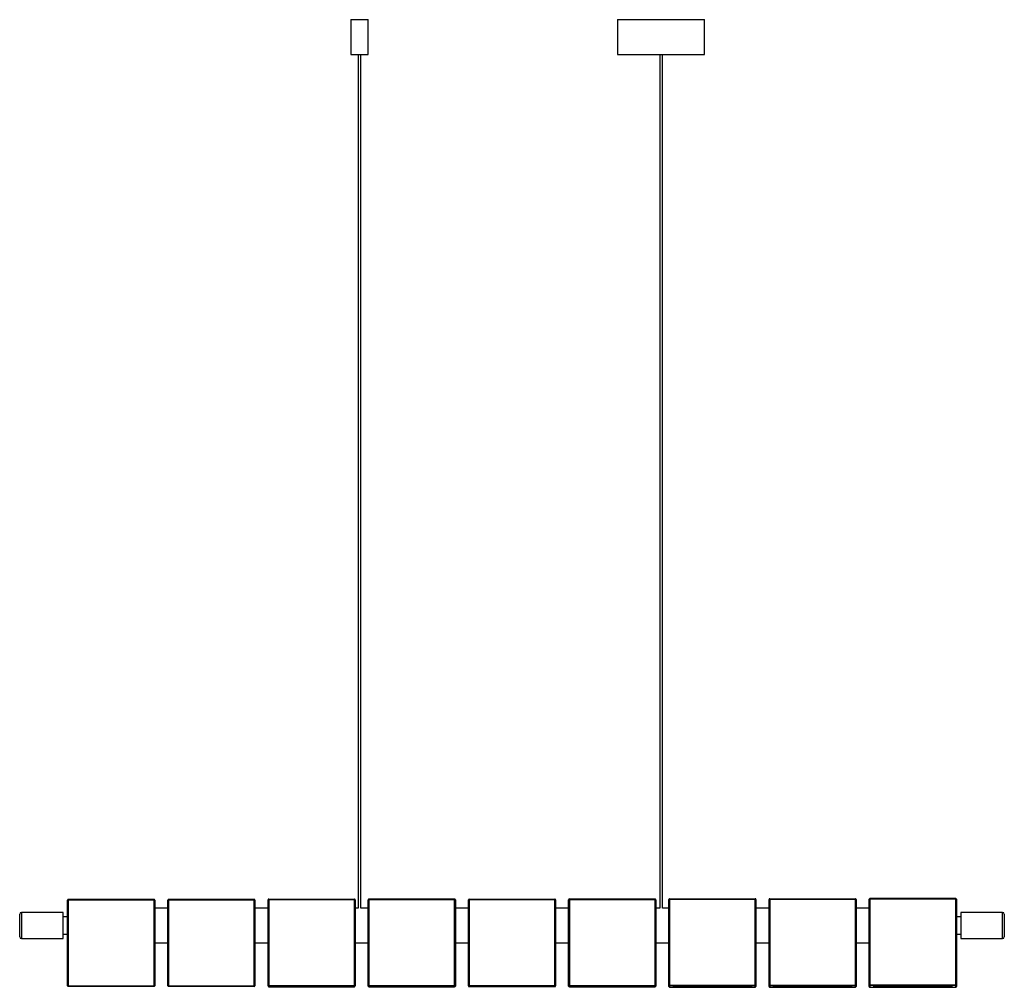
# Paper-space layout '_Izquierda' of a CAD drawing. Header units: millimetres. Extents: x 535 to 1665, y -68 to 1043.
import ezdxf

# ---------------------------------------------------------------- set-up
doc = ezdxf.new("R2010")
doc.units = ezdxf.units.MM

psp = doc.layouts.new('_Izquierda')

# ---------------------------------------------------------------- linework, layer by layer
at = {"color": 7, "linetype": 'Continuous', "lineweight": 25}
for p, q in [((915, 1042.6), (915, 1002.6)), ((915, 1042.6), (935, 1042.6)), ((935, 1002.6), (935, 1042.6)), ((1221.1, 1042.6), (1221.1, 1002.6)), ((1221.1, 1042.6), (1321.1, 1042.6)), ((1321.1, 1002.6), (1321.1, 1042.6)), ((915, 1002.6), (935, 1002.6)), ((923.5, 1002.6), (923.5, 22.6)), ((926.5, 22.6), (926.5, 1002.6)), ((1221.1, 1002.6), (1321.1, 1002.6)), ((1269.6, 1002.6), (1269.6, 22.6)), ((1272.6, 22.6), (1272.6, 1002.6)), ((590, -66.6), (590, 31.8)), ((590.8, 32.6), (590.8, -67.4)), ((590.8, 32.6), (689.2, 32.6)), ((689.2, 32.6), (590.8, 32.6)), ((689.2, 31.8), (590.8, 31.8)), ((689.2, -67.4), (689.2, 32.6)), ((689.2, 31.8), (690, 31.8)), ((690, 31.8), (690, -66.6)), ((705, -66.7), (705, 31.8)), ((705, 31.7), (705.8, 31.7)), ((705.8, 32.6), (705.8, -67.5)), ((804.2, 32.6), (705.8, 32.6)), ((705.8, 32.5), (804.2, 32.5)), ((804.2, 31.7), (705.8, 31.7)), ((804.2, -67.5), (804.2, 32.6)), ((804.2, 31.7), (805, 31.7)), ((805, 31.8), (805, -66.7)), ((820, -66.9), (820, 32.1)), ((820.8, 32.9), (820.8, -67.7)), ((820.8, 32.9), (919.2, 32.9)), ((919.2, 32.1), (820.8, 32.1)), ((919.2, -67.7), (919.2, 32.9)), ((920, 32.1), (920, -66.9)), ((935, -67), (935, 32.2)), ((935.8, 33), (935.8, -67.8)), ((935.8, 33), (1034.2, 33)), ((1034.2, 32.2), (935.8, 32.2)), ((1034.2, -67.8), (1034.2, 33)), ((1035, 32.2), (1035, -67)), ((1050, -66.8), (1050, 31.9)), ((1050.8, 32.7), (1050.8, -67.6)), ((1050.8, 32.7), (1149.2, 32.7)), ((1149.2, 31.9), (1050.8, 31.9)), ((1149.2, -67.6), (1149.2, 32.7)), ((1150, 31.9), (1150, -66.8)), ((1165, -67.1), (1165, 32.2)), ((1165.8, 33), (1165.8, -67.9)), ((1165.8, 33), (1264.2, 33)), ((1264.2, 32.2), (1165.8, 32.2)), ((1264.2, -67.9), (1264.2, 33)), ((1265, 32.2), (1265, -67.1)), ((1280, -67.4), (1280, 32.5)), ((1280.8, 33.3), (1280.8, -68.2)), ((1280.8, 33.3), (1379.2, 33.3)), ((1379.2, 32.6), (1280.8, 32.6)), ((1379.2, -68.2), (1379.2, 33.3)), ((1380, 32.5), (1380, -67.4)), ((1395, -67.4), (1395, 32.5)), ((1395.8, 33.3), (1395.8, -68.2)), ((1395.8, 33.3), (1494.2, 33.3)), ((1494.2, 32.5), (1395.8, 32.5)), ((1494.2, -68.2), (1494.2, 33.3)), ((1495, 32.5), (1495, -67.4)), ((1510, -67.6), (1510, 32.8)), ((1609.2, 33.6), (1510.8, 33.6)), ((1510.8, 33.6), (1510.8, -68.4)), ((1609.2, 32.8), (1510.8, 32.8)), ((1609.2, -68.4), (1609.2, 33.6)), ((1610, 32.8), (1610, -67.6)), ((535, -10.4), (535, 15.6)), ((585, 17.6), (537, 17.6)), ((585, -12.4), (585, 17.6)), ((590, 12.6), (585, 12.6)), ((705, 22.6), (690, 22.6)), ((820, 22.6), (805, 22.6)), ((923.5, 22.6), (920, 22.6)), ((935, 22.6), (926.5, 22.6)), ((1050, 22.6), (1035, 22.6)), ((1165, 22.6), (1150, 22.6)), ((1269.6, 22.6), (1265, 22.6)), ((1280, 22.6), (1272.6, 22.6)), ((1395, 22.6), (1380, 22.6)), ((1510, 22.6), (1495, 22.6)), ((1615, 12.6), (1610, 12.6)), ((1663, 17.6), (1615, 17.6)), ((1615, 17.6), (1615, -12.4)), ((1665, 15.6), (1665, -10.4)), ((585, -7.4), (590, -7.4)), ((1610, -7.4), (1615, -7.4)), ((537, -12.4), (585, -12.4)), ((690, -17.4), (705, -17.4)), ((805, -17.4), (820, -17.4)), ((920, -17.4), (935, -17.4)), ((1035, -17.4), (1050, -17.4)), ((1150, -17.4), (1165, -17.4)), ((1265, -17.4), (1280, -17.4)), ((1380, -17.4), (1395, -17.4)), ((1495, -17.4), (1510, -17.4)), ((1615, -12.4), (1663, -12.4)), ((590.8, -66.6), (689.2, -66.6)), ((689.2, -67.4), (590.8, -67.4)), ((689.2, -66.6), (690, -66.6)), ((705, -66.7), (705.8, -66.7)), ((705.8, -66.7), (804.2, -66.7)), ((804.2, -67.5), (705.8, -67.5)), ((804.2, -66.7), (805, -66.7)), ((820.8, -66.3), (919.2, -66.3)), ((919.2, -67.1), (820.8, -67.1)), ((820.8, -67.7), (919.2, -67.7)), ((825.2, -67.2), (914.8, -67.2)), ((825.2, -67.7), (825.2, -67.2)), ((914.8, -67.7), (825.2, -67.7)), ((914.8, -67.2), (914.8, -67.7)), ((935.8, -66.2), (1034.2, -66.2)), ((1034.2, -67), (935.8, -67)), ((940.2, -67.1), (1029.8, -67.1)), ((940.2, -67.8), (940.2, -67.1)), ((1029.8, -67.8), (940.2, -67.8)), ((1029.8, -67.1), (1029.8, -67.8)), ((1050.8, -66.5), (1149.2, -66.5)), ((1149.2, -67.3), (1050.8, -67.3)), ((1050.8, -67.6), (1149.2, -67.6)), ((1055.2, -67.3), (1144.8, -67.3)), ((1055.2, -67.6), (1055.2, -67.3)), ((1144.8, -67.6), (1055.2, -67.6)), ((1144.8, -67.3), (1144.8, -67.6)), ((1165.8, -66.2), (1264.2, -66.2)), ((1264.2, -67), (1165.8, -67)), ((1170.2, -67), (1259.8, -67)), ((1170.2, -67.8), (1170.2, -67)), ((1171, -67), (1171, -67)), ((1171, -67), (1259, -67)), ((1259, -67), (1259, -67)), ((1259.8, -67), (1259.8, -67.8)), ((1280.8, -65.8), (1379.2, -65.8)), ((1379.2, -66.6), (1280.8, -66.6)), ((1285.2, -66.7), (1374.8, -66.7)), ((1285.2, -68.1), (1285.2, -66.7)), ((1286, -66.7), (1286, -67.3)), ((1286, -67.3), (1374, -67.3)), ((1374, -67.3), (1374, -66.7)), ((1374.8, -66.7), (1374.8, -68.1)), ((1395.8, -65.9), (1494.2, -65.9)), ((1494.2, -66.7), (1395.8, -66.7)), ((1400.2, -66.7), (1489.8, -66.7)), ((1400.2, -68.1), (1400.2, -66.7)), ((1401, -66.7), (1401, -67.3)), ((1401, -67.3), (1489, -67.3)), ((1489, -67.3), (1489, -66.7)), ((1489.8, -66.7), (1489.8, -68.1)), ((1510.8, -65.6), (1609.2, -65.6)), ((1609.2, -66.4), (1510.8, -66.4)), ((1515.2, -66.5), (1604.8, -66.5)), ((1515.2, -66.5), (1604.8, -66.5)), ((1515.2, -68.3), (1515.2, -66.5)), ((1516, -66.5), (1516, -67.5)), ((1516, -67.5), (1604, -67.5)), ((1604, -67.5), (1604, -66.5)), ((1604.8, -66.5), (1604.8, -68.3)), ((935.8, -67.8), (1034.2, -67.8)), ((1165.8, -67.9), (1264.2, -67.9)), ((1259.8, -67.8), (1170.2, -67.8)), ((1280.8, -68.2), (1379.2, -68.2)), ((1374.8, -68.1), (1285.2, -68.1)), ((1395.8, -68.2), (1494.2, -68.2)), ((1489.8, -68.1), (1400.2, -68.1)), ((1510.8, -68.4), (1609.2, -68.4)), ((1510.8, -68.4), (1609.2, -68.4)), ((1604.8, -68.3), (1515.2, -68.3))]:
    psp.add_line(p, q, dxfattribs=at)
at = {"color": 8, "linetype": 'Continuous', "lineweight": 25}
for p, q in [((537, 17.6), (537, -12.4)), ((1663, -12.4), (1663, 17.6))]:
    psp.add_line(p, q, dxfattribs=at)
at = {"color": 7, "linetype": 'Continuous', "lineweight": 25, "flags": 128}
for points in [[(590.8, 31.8), (590.6, 31.8), (590.5, 31.8), (590.4, 31.8), (590.2, 31.8), (590.1, 31.8), (590.1, 31.8), (590, 31.8), (590, 31.8)], [(590.8, -66.6), (590.6, -66.6), (590.5, -66.6), (590.4, -66.6), (590.2, -66.6), (590.1, -66.6), (590.1, -66.6), (590, -66.6), (590, -66.6)]]:
    psp.add_lwpolyline(points, dxfattribs=at)
at = {"color": 7, "linetype": 'Continuous', "lineweight": 25}
for centre, radius, start, end in [((590.8, 31.8), 0.8, 90, 180), ((590.8, 31.8), 0.8, 90, 180), ((689.2, 31.8), 0.8, 0, 90), ((689.2, 31.8), 0.8, 0, 90), ((705.8, 31.8), 0.8, 90, 180), ((705.8, 31.7), 0.8, 90, 180), ((804.2, 31.8), 0.8, 0, 90), ((804.2, 31.7), 0.8, 0, 90), ((820.8, 32.1), 0.8, 89.9995, 179.9995), ((820.6, -1.7), 33.7, 89.6602, 91.0196), ((919.2, 32.1), 0.8, 0.0005, 90.0005), ((919.4, -1.7), 33.7, 88.9804, 90.3398), ((935.8, 32.2), 0.8, 89.9991, 179.9991), ((935.6, 6.6), 25.6, 89.5518, 91.3449), ((1034.2, 32.2), 0.8, 0.0009, 90.0009), ((1034.4, 6.6), 25.6, 88.6551, 90.4482), ((1050.8, 31.9), 0.8, 89.9998, 179.9998), ((1050.6, -28.2), 60.1, 89.8094, 90.572), ((1149.2, 31.9), 0.8, 0.0002, 90.0002), ((1149.4, -28.2), 60.1, 89.428, 90.1906), ((1165.8, 32.2), 0.8, 89.9988, 179.9988), ((1165.6, 10.3), 21.9, 89.4762, 91.5716), ((1264.2, 32.2), 0.8, 0.0012, 90.0012), ((1264.4, 10.3), 21.9, 88.4284, 90.5238), ((1280.8, 32.5), 0.8, 89.9965, 179.9965), ((1280.6, 19.8), 12.7, 89.0995, 92.7033), ((1379.2, 32.5), 0.8, 0.0035, 90.0035), ((1379.4, 19.8), 12.7, 87.2967, 90.9005), ((1395.8, 32.5), 0.8, 89.9967, 179.9967), ((1395.6, 19.3), 13.3, 89.1363, 92.5928), ((1494.2, 32.5), 0.8, 0.0033, 90.0033), ((1494.4, 19.3), 13.3, 87.4072, 90.8637), ((1510.8, 32.8), 0.8, 89.9941, 179.9941), ((1510.6, 22.9), 9.88, 88.8405, 93.4824), ((1609.2, 32.8), 0.8, 0.0059, 90.0059), ((1609.4, 22.9), 9.88, 86.5176, 91.1595), ((537, 15.6), 2, 90, 180), ((1663, 15.6), 2, 0, 90), ((537, -10.4), 2, 180, 270), ((1663, -10.4), 2, 270, 0), ((590.8, -66.6), 0.8, 180, 270), ((689.2, -66.6), 0.8, 270, 360), ((705.8, -66.7), 0.8, 180, 270), ((804.2, -66.7), 0.8, 270, 360), ((820.8, -66.3), 0.8, 180.0005, 270.0005), ((820.6, -100), 33.7, 89.6602, 91.0196), ((820.8, -66.9), 0.8, 180.0005, 270.0005), ((825.2, -66.9), 0.806, 270.409, 340.0981), ((914.8, -66.9), 0.806, 199.8924, 269.6004), ((919.4, -100), 33.7, 88.9804, 90.3398), ((919.2, -66.3), 0.8, 269.9995, 359.9995), ((919.2, -66.9), 0.8, 269.9995, 359.9995), ((935.8, -66.2), 0.8, 180.0009, 270.0009), ((935.6, -91.8), 25.6, 89.5518, 91.3449), ((935.8, -67), 0.8, 180.0009, 270.0009), ((940.2, -67), 0.807, 270.5227, 359.9222), ((1029.8, -67), 0.807, 180.0778, 269.4773), ((1034.4, -91.8), 25.6, 88.6551, 90.4482), ((1034.2, -66.2), 0.8, 269.9991, 359.9991), ((1034.2, -67), 0.8, 269.9991, 359.9991), ((1050.8, -66.5), 0.8, 180.0002, 270.0002), ((1050.6, -126.6), 60.1, 89.8094, 90.572), ((1050.8, -66.8), 0.8, 180.0002, 270.0002), ((1055.2, -66.8), 0.803, 270.2208, 321.0467), ((1144.8, -66.8), 0.803, 218.9501, 269.7824), ((1149.4, -126.6), 60.1, 89.428, 90.1906), ((1149.2, -66.5), 0.8, 269.9998, 359.9998), ((1149.2, -66.8), 0.8, 269.9998, 359.9998), ((1165.8, -66.2), 0.8, 180.0012, 270.0012), ((1165.6, -88), 21.9, 89.4762, 91.5716), ((1165.8, -67.1), 0.8, 180.0012, 270.0012), ((1170.2, -67), 0.809, 270.6103, 359.9089), ((1259.8, -67), 0.809, 180.0911, 269.3897), ((1264.4, -88), 21.9, 88.4284, 90.5238), ((1264.2, -66.2), 0.8, 269.9988, 359.9988), ((1264.2, -67.1), 0.8, 269.9988, 359.9988), ((1280.8, -65.8), 0.8, 180.0035, 270.0035), ((1280.6, -78.6), 12.7, 89.0995, 92.7033), ((1280.8, -67.4), 0.8, 180.0035, 270.0035), ((1285.2, -67.3), 0.815, 271.0459, 359.8415), ((1374.8, -67.3), 0.815, 180.1507, 268.9619), ((1379.4, -78.6), 12.7, 87.2967, 90.9005), ((1379.2, -65.8), 0.8, 269.9965, 359.9965), ((1379.2, -67.4), 0.8, 269.9965, 359.9965), ((1395.8, -65.9), 0.8, 180.0033, 270.0033), ((1395.6, -79.1), 13.3, 89.1363, 92.5928), ((1395.8, -67.4), 0.8, 180.0033, 270.0033), ((1400.2, -67.3), 0.814, 271.0035, 359.8481), ((1489.8, -67.3), 0.814, 180.1519, 268.9965), ((1494.4, -79.1), 13.3, 87.4072, 90.8637), ((1494.2, -65.9), 0.8, 269.9967, 359.9967), ((1494.2, -67.4), 0.8, 269.9967, 359.9967), ((1510.8, -65.6), 0.8, 180.0059, 270.0059), ((1510.6, -75.5), 9.88, 88.8405, 93.4824), ((1510.8, -67.6), 0.8, 180.0059, 270.0059), ((1515.2, -67.5), 0.819, 271.3333, 359.8051), ((1604.8, -67.5), 0.819, 180.1958, 268.6658), ((1609.4, -75.5), 9.88, 86.5176, 91.1595), ((1609.2, -65.6), 0.8, 269.9941, 359.9941), ((1609.2, -67.6), 0.8, 269.9941, 359.9941)]:
    psp.add_arc(centre, radius, start, end, dxfattribs=at)

doc.saveas('drawing.dxf')
